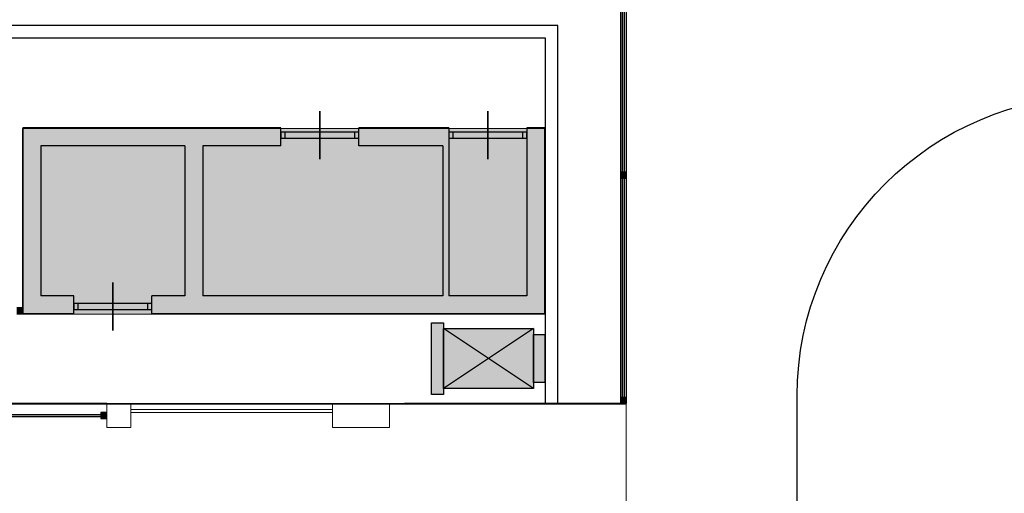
# Model space of a CAD drawing. Header units: millimetres. Extents: x -84176 to 84083, y -120487 to 61877.
# Tile 5 of 10: x -53562 to -37151, y 15814 to 23718. Entities that reach past the tile are written whole.
import ezdxf

# ---------------------------------------------------------------- set-up
doc = ezdxf.new("R2010")
doc.units = ezdxf.units.MM
doc.header["$LTSCALE"] = 100
doc.layers.add('situatieschets', color=9, linetype='Continuous', lineweight=0)
for name, color, linetype in [('T--A82----_Buitenterrein', 8, 'Continuous'), ('T--A9042_Beplanting', 90, 'Continuous'), ('T--L21--_Gebouwen', 2, 'Continuous'), ('T--L82----_Buitenterrein', 1, 'Continuous'), ('T--L9034_Toegangen', 1, 'Continuous')]:
    doc.layers.add(name, color=color, linetype=linetype)

# ---------------------------------------------------------------- blocks, each defined once
blk = doc.blocks.new('situatieschets')
at = {"layer": 'situatieschets', "lineweight": 13}
h = blk.add_hatch(color=256, dxfattribs=at)
h.dxf.hatch_style = 2
h.paths.add_polyline_path([(-44810, 58800), (-44810, 55700), (-53510, 55700), (-53510, 58800)])
blk.add_lwpolyline([(-44810, 58800), (-44810, 55700), (-53510, 55700), (-53510, 58800)], close=True, dxfattribs=at)
at = {"layer": 'T--A9042_Beplanting', "lineweight": -3, "flags": 128}
blk.add_lwpolyline([(-35600, 59340), (40601, 59340), (40600, 59340), (40601, -59340), (-35600, -59340), (-35600, -59340, -0.414212), (-40600, -54340), (-40600, -54340), (-40600, 54340), (-40600, 54340, -0.414212), (-35600, 59340), (-35600, 59340), (-35600, 59340)], format="xyb", close=True, dxfattribs=at)
at = {"layer": 'T--L21--_Gebouwen', "lineweight": 13, "flags": 128}
blk.add_lwpolyline([(-64600, -1700), (-68461, -43400), (-56410, -43400), (-56410, -54200), (-43450, -54200), (-43450, 54200), (-56410, 54200), (-56410, 43400), (-60424, 43400), (-62414, 21910), (-71270, 21910), (-71269, 21910, 0.752528), (-75632, 6726), (-75633, 6726), (-67110, 304), (-67110, -1700), (-64600, -1700)], format="xyb", close=True, dxfattribs=at)

msp = doc.modelspace()

# ---------------------------------------------------------------- hatches: boundary and pattern name
at = {"layer": 'T--A82----_Buitenterrein', "linetype": 'Continuous', "lineweight": -3}
h = msp.add_hatch(color=256, dxfattribs=at)
h.dxf.hatch_style = 2
h.paths.add_polyline_path([(-43480, 21171), (-43480, 24830), (-43520, 24830), (-43520, 21171)])
h = msp.add_hatch(color=256, dxfattribs=at)
h.dxf.hatch_style = 2
h.paths.add_polyline_path([(-43450, 21171), (-43550, 21171), (-43550, 21071), (-43450, 21071)])
h = msp.add_hatch(color=256, dxfattribs=at)
h.dxf.hatch_style = 2
h.paths.add_polyline_path([(-43480, 17412), (-43480, 21071), (-43520, 21071), (-43520, 17412)])
h = msp.add_hatch(color=256, dxfattribs=at)
h.dxf.hatch_style = 2
h.paths.add_polyline_path([(-53510, 18912), (-53610, 18912), (-53610, 18812), (-53510, 18812)])
h = msp.add_hatch(color=256, dxfattribs=at)
h.dxf.hatch_style = 2
h.paths.add_polyline_path([(-46500, 18662), (-46500, 17462), (-46700, 17462), (-46700, 18662)])
h = msp.add_hatch(color=256, dxfattribs=at)
h.dxf.hatch_style = 2
h.paths.add_polyline_path([(-45000, 18562), (-45000, 17562), (-46500, 17562), (-46500, 18562)])
h = msp.add_hatch(color=256, dxfattribs=at)
h.dxf.hatch_style = 2
h.paths.add_polyline_path([(-45000, 17662), (-45000, 18462), (-44810, 18462), (-44810, 17662)])
h = msp.add_hatch(color=256, dxfattribs=at)
h.dxf.hatch_style = 2
h.paths.add_polyline_path([(-43450, 17412), (-43550, 17412), (-43550, 17312), (-43450, 17312)])
h = msp.add_hatch(color=256, dxfattribs=at)
h.dxf.hatch_style = 2
h.paths.add_polyline_path([(-52210, 17132), (-52210, 17092), (-55910, 17092), (-55910, 17132)])
h = msp.add_hatch(color=256, dxfattribs=at)
h.dxf.hatch_style = 2
h.paths.add_polyline_path([(-52210, 17062), (-52110, 17062), (-52110, 17162), (-52210, 17162)])

# ---------------------------------------------------------------- linework, layer by layer
at = {"layer": 'T--L21--_Gebouwen', "lineweight": -3}
for p, q in [((-44590, 23622), (-53887, 23622)), ((-44590, 17312), (-44590, 23622)), ((-44800, 23412), (-53800, 23412)), ((-44800, 17312), (-44800, 23412))]:
    msp.add_line(p, q, dxfattribs=at)
at = {"layer": 'T--L21--_Gebouwen'}
for p, q in [((-53510, 21912), (-53510, 18812)), ((-49210, 21912), (-53510, 21912)), ((-49210, 21612), (-49210, 21912)), ((-47910, 21612), (-47910, 21912)), ((-46410, 21912), (-47910, 21912)), ((-46410, 21912), (-46410, 19112)), ((-44810, 21912), (-45110, 21912)), ((-45110, 21912), (-45110, 19112)), ((-44810, 21912), (-44810, 18812)), ((-53210, 21612), (-53210, 19112)), ((-50810, 21612), (-53210, 21612)), ((-50810, 21612), (-50810, 19112)), ((-49210, 21612), (-50510, 21612)), ((-50510, 21612), (-50510, 19112)), ((-46510, 21612), (-47910, 21612)), ((-46510, 21612), (-46510, 19112)), ((-52660, 19112), (-53210, 19112)), ((-52660, 18812), (-52660, 19112)), ((-51360, 18812), (-51360, 19112)), ((-50810, 19112), (-51360, 19112)), ((-46510, 19112), (-50510, 19112)), ((-45110, 19112), (-46410, 19112)), ((-52660, 18812), (-53510, 18812)), ((-44810, 18812), (-51360, 18812))]:
    msp.add_line(p, q, dxfattribs=at)
at = {"layer": 'T--L21--_Gebouwen', "linetype": 'Continuous', "lineweight": -3}
for p, q in [((-49143, 21842), (-49143, 21742)), ((-47979, 21842), (-47979, 21742)), ((-46343, 21842), (-46343, 21742)), ((-45179, 21842), (-45179, 21742))]:
    msp.add_line(p, q, dxfattribs=at)
for points in [[(-48560, 22192), (-48560, 21792), (-48560, 21392), (-48560, 21392)], [(-45760, 22192), (-45760, 21792), (-45760, 21392), (-45760, 21392)], [(-49210, 21742), (-47910, 21742), (-47910, 21842), (-49210, 21842)], [(-46410, 21742), (-45110, 21742), (-45110, 21842), (-46410, 21842)]]:
    msp.add_lwpolyline(points, close=True, dxfattribs=at)
at = {"layer": 'T--L82----_Buitenterrein', "linetype": 'Continuous', "lineweight": -3}
for p, q in [((-43550, 24830), (-43550, 17312)), ((-43520, 24830), (-43520, 21171)), ((-43480, 21171), (-43480, 24830)), ((-43450, 17312), (-43450, 24810)), ((-43450, 21171), (-43550, 21171)), ((-43550, 21171), (-43550, 21071)), ((-43520, 21171), (-43480, 21171)), ((-43450, 21071), (-43450, 21171)), ((-43550, 21071), (-43450, 21071)), ((-43480, 21071), (-43520, 21071)), ((-43520, 21071), (-43520, 17412)), ((-43480, 17412), (-43480, 21071)), ((-53510, 18912), (-53610, 18912)), ((-53510, 18812), (-53510, 18912)), ((-53610, 18812), (-53510, 18812)), ((-45000, 18562), (-46500, 17562)), ((-45000, 17562), (-46500, 18562)), ((-43450, 17412), (-43550, 17412)), ((-43550, 17412), (-43550, 17312)), ((-43520, 17412), (-43480, 17412)), ((-43450, 17312), (-43450, 17412)), ((-52110, 17312), (-56010, 17312)), ((-43550, 17312), (-43450, 17312)), ((-55910, 17132), (-52210, 17132)), ((-52210, 17092), (-55910, 17092)), ((-52110, 17162), (-52210, 17162)), ((-52210, 17162), (-52210, 17062)), ((-52210, 17132), (-52210, 17092)), ((-52210, 17132), (-52210, 17132)), ((-52110, 17062), (-52110, 17162)), ((-52210, 17062), (-52110, 17062))]:
    msp.add_line(p, q, dxfattribs=at)
at = {"layer": 'T--L82----_Buitenterrein', "lineweight": 13}
for p, q in [((-51710, 17312), (-52110, 17312)), ((-52110, 17312), (-52110, 16912)), ((-48350, 17312), (-51710, 17312)), ((-51710, 16912), (-51710, 17312)), ((-47400, 17312), (-48350, 17312)), ((-48350, 17312), (-48350, 16912)), ((-47100, 17312), (-47400, 17312)), ((-47400, 16912), (-47400, 17312)), ((-51710, 17162), (-51710, 17212)), ((-51710, 17212), (-48350, 17212)), ((-48350, 17162), (-51710, 17162)), ((-48350, 17212), (-48350, 17162)), ((-52110, 16912), (-51710, 16912)), ((-48350, 16912), (-47400, 16912))]:
    msp.add_line(p, q, dxfattribs=at)
at = {"layer": 'T--L82----_Buitenterrein', "lineweight": -3}
msp.add_line((-43450, 17312), (-47150, 17312), dxfattribs=at)
at = {"layer": 'T--L82----_Buitenterrein', "linetype": 'Continuous', "lineweight": -3}
for points in [[(-46500, 18662), (-46500, 17462), (-46700, 17462), (-46700, 18662)], [(-45000, 18562), (-45000, 17562), (-46500, 17562), (-46500, 18562)], [(-45000, 17662), (-45000, 18462), (-44810, 18462), (-44810, 17662)]]:
    msp.add_lwpolyline(points, close=True, dxfattribs=at)
at = {"layer": 'T--L9034_Toegangen', "linetype": 'Continuous', "lineweight": -3}
for p, q in [((-52593, 18982), (-52593, 18882)), ((-51429, 18982), (-51429, 18882))]:
    msp.add_line(p, q, dxfattribs=at)
for points in [[(-52010, 19332), (-52010, 18932), (-52010, 18532), (-52010, 18532)], [(-52660, 18882), (-51360, 18882), (-51360, 18982), (-52660, 18982)]]:
    msp.add_lwpolyline(points, close=True, dxfattribs=at)

# ---------------------------------------------------------------- block references
at = {"layer": 'situatieschets'}
msp.add_blockref('situatieschets', (-3, -36898), dxfattribs=at)

doc.saveas('drawing.dxf')
